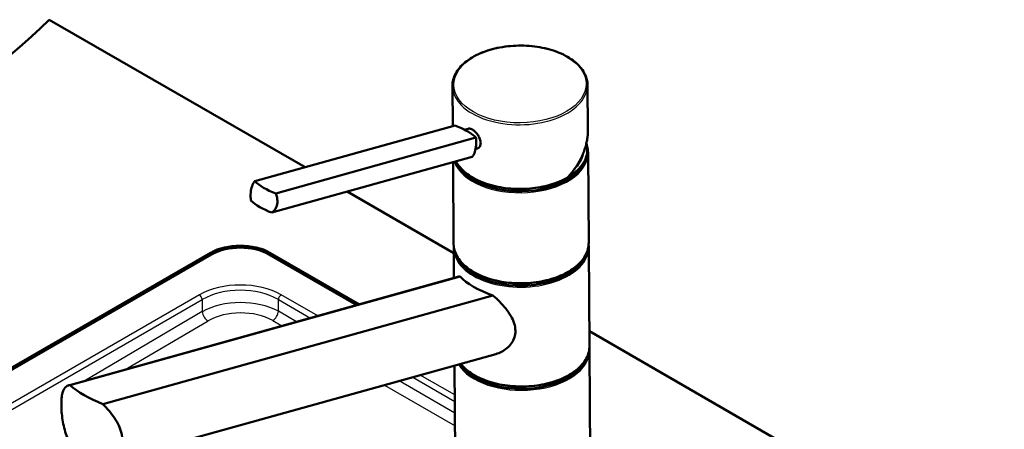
# Model space of a CAD drawing. Header units: millimetres. Extents: x 100 to 2000, y 93 to 2870.
# Tile 7 of 8: x 1344 to 1709, y 1720 to 1872. Entities that reach past the tile are written whole.
import ezdxf

# ---------------------------------------------------------------- set-up
doc = ezdxf.new("R2010")
doc.units = ezdxf.units.MM
doc.header["$LTSCALE"] = 10
doc.layers.add('Visible Edges(ISO)', color=7, linetype='Continuous', lineweight=50)
doc.layers.add('Visible Tangent Edges(ISO)', color=7, linetype='Continuous', lineweight=25)

msp = doc.modelspace()

# ---------------------------------------------------------------- linework, layer by layer
at = {"layer": 'Visible Edges(ISO)'}
for p, q in [((1355.26, 1871.79), (1449.95, 1817.12)), ((1504.62, 1832.35), (1504.51, 1847.24)), ((1554.63, 1830.68), (1554.51, 1847.62)), ((1431.32, 1811.92), (1505.46, 1832.59)), ((1508.97, 1831.03), (1510.31, 1831.4)), ((1439.07, 1807.45), (1513.2, 1828.12)), ((1513.08, 1823.87), (1513.65, 1824.03)), ((1554.44, 1822.82), (1554.44, 1823.63)), ((1437.65, 1800.31), (1511.79, 1820.97)), ((1504.95, 1788.71), (1504.72, 1819)), ((1554.95, 1789.09), (1554.7, 1822.42)), ((1465.58, 1808.09), (1504.98, 1785.35)), ((1505.05, 1776.08), (1504.96, 1787.08)), ((1555.24, 1750.88), (1554.96, 1787.46)), ((1080.54, 1592.34), (1415.01, 1785.44)), ((1415.36, 1784.83), (1080.9, 1591.73)), ((1469.09, 1766.06), (1436.57, 1784.83)), ((1436.93, 1785.44), (1470.04, 1766.33)), ((1506.91, 1776.6), (1362.4, 1736.32)), ((1507.32, 1776.67), (1362.89, 1736.42)), ((1375.04, 1729.41), (1519.47, 1769.66)), ((1555.2, 1756.35), (1850.23, 1586.01)), ((1520.57, 1747.93), (1394.07, 1712.67)), ((1555.78, 1680.16), (1555.25, 1749.25)), ((1505.78, 1679.78), (1505.29, 1743.67))]:
    msp.add_line(p, q, dxfattribs=at)
for centre, major_axis, ratio, start_param, end_param in [((1010.68, 1989.08), (-400, 0), 0.57735, 2.103514, 2.608875), ((1497.59, 1827.08), (-17.66, 3.5), 0.414403, 4.025175, 4.334369), ((1497.59, 1827.08), (-17.66, 3.5), 0.414403, 3.715982, 4.025175), ((1529.69, 1822.63), (24.75, 0.19), 0.582367, 3.365749, 6.283185), ((1529.69, 1823.45), (24.75, 0.19), 0.582367, 3.704077, 6.446095), ((1529.69, 1823.45), (23.25, 0.18), 0.582367, 5.780607, 6.159828), ((1529.69, 1822.63), (23, 0.17), 0.582367, 6.132897, 6.190289), ((1446.93, 1812.96), (17.66, -3.5), 0.414403, 3.715982, 4.334369), ((1445.52, 1805.82), (-17.66, 3.5), 0.414403, 0.574389, 1.192776), ((1425.97, 1779.12), (15.5, 0), 0.57735, 0.785398, 2.356194), ((1425.97, 1778.71), (-15, 0), 0.57735, 3.926991, 5.497787), ((1529.96, 1787.68), (24.75, 0.19), 0.582367, 3.225614, 6.199163), ((1529.95, 1788.49), (-24.75, -0.19), 0.582367, 0.562484, 2.579108), ((1530.03, 1777.81), (24.96, -4.51), 0.416872, 3.650312, 4.351618), ((1530.25, 1749.47), (24.75, 0.19), 0.582367, 3.503737, 6.199163), ((1530.24, 1750.28), (-24.75, -0.19), 0.582367, 0.562484, 2.579108), ((1393.01, 1739.61), (-34.94, 6.31), 0.416872, 0.611476, 1.107269)]:
    msp.add_ellipse(centre, major_axis=major_axis, ratio=ratio, start_param=start_param, end_param=end_param, dxfattribs=at)
for points, knots in [([(1504.51, 1847.24), (1504.49, 1848.79), (1504.9, 1850.34), (1506.49, 1853.32), (1507.7, 1854.73), (1510.82, 1857.29), (1512.74, 1858.43), (1517.08, 1860.29), (1519.5, 1861.01), (1524.6, 1861.97), (1527.27, 1862.21), (1532.6, 1862.18), (1535.26, 1861.91), (1540.29, 1860.9), (1542.67, 1860.16), (1546.91, 1858.25), (1548.76, 1857.09), (1551.76, 1854.47), (1552.9, 1853.01), (1554.19, 1850.21), (1554.5, 1848.92), (1554.51, 1847.62)], [5.493386, 5.493386, 5.493386, 5.493386, 5.801503, 5.801503, 6.11747, 6.11747, 6.440137, 6.440137, 6.763388, 6.763388, 7.086098, 7.086098, 7.408598, 7.408598, 7.731372, 7.731372, 8.054677, 8.054677, 8.376927, 8.376927, 8.634978, 8.634978, 8.634978, 8.634978]), ([(1510.31, 1831.4), (1510.46, 1831.44), (1510.63, 1831.46), (1511.14, 1831.41), (1511.51, 1831.27), (1512.24, 1830.85), (1512.63, 1830.55), (1513.37, 1829.81), (1513.72, 1829.38), (1514.28, 1828.51), (1514.53, 1828.02), (1514.87, 1827.04), (1514.95, 1826.55), (1514.96, 1826.12)], [0.3793308, 0.3793308, 0.3793308, 0.3793308, 0.4669376, 0.4669376, 0.6201565, 0.6201565, 0.7733754, 0.7733754, 0.9265943, 0.9265943, 1.0834536, 1.0834536, 1.240313, 1.240313, 1.240313, 1.240313]), ([(1547.26, 1813.42), (1547.73, 1813.95), (1548.18, 1814.48), (1549.04, 1815.56), (1549.45, 1816.12), (1550.23, 1817.24), (1550.59, 1817.8), (1551.29, 1818.95), (1551.61, 1819.53), (1552.21, 1820.7), (1552.49, 1821.29), (1552.99, 1822.47), (1553.22, 1823.06), (1553.63, 1824.25), (1553.81, 1824.84), (1554.11, 1826.02), (1554.24, 1826.62), (1554.44, 1827.79), (1554.52, 1828.38), (1554.62, 1829.54), (1554.64, 1830.11), (1554.63, 1830.68)], [-1.5777577, -1.5777577, -1.5777577, -1.5777577, -1.4980816, -1.4980816, -1.4184055, -1.4184055, -1.3387294, -1.3387294, -1.2590533, -1.2590533, -1.1793771, -1.1793771, -1.099701, -1.099701, -1.0200249, -1.0200249, -0.9403488, -0.9403488, -0.8606727, -0.8606727, -0.7809966, -0.7809966, -0.7809966, -0.7809966]), ([(1511.79, 1820.97), (1512.01, 1821.21), (1512.22, 1821.5), (1512.71, 1822.42), (1512.94, 1823.15), (1513.09, 1823.92), (1513.25, 1824.69), (1513.34, 1825.59), (1513.32, 1827.04), (1513.28, 1827.59), (1513.2, 1828.12)], [-0.412375, -0.412375, -0.412375, -0.412375, -0.2583698, -0.2583698, 0, 0, 0, 0.2583698, 0.2583698, 0.412375, 0.412375, 0.412375, 0.412375]), ([(1514.96, 1826.12), (1514.96, 1825.71), (1514.88, 1825.29), (1514.56, 1824.62), (1514.31, 1824.35), (1513.91, 1824.12), (1513.78, 1824.07), (1513.65, 1824.03)], [1.240313, 1.240313, 1.240313, 1.240313, 1.394333, 1.394333, 1.5483531, 1.5483531, 1.6112117, 1.6112117, 1.6112117, 1.6112117]), ([(1547.24, 1813.4), (1545.33, 1812.29), (1543.12, 1811.35), (1538.32, 1809.94), (1535.74, 1809.46), (1530.45, 1809.01), (1527.75, 1809.03), (1522.51, 1809.58), (1519.97, 1810.1), (1515.29, 1811.59), (1513.15, 1812.56), (1509.51, 1814.87), (1508, 1816.2), (1506.48, 1818.19), (1506.12, 1818.75), (1505.82, 1819.31)], [3.142973, 3.142973, 3.142973, 3.142973, 3.466301, 3.466301, 3.789263, 3.789263, 4.111804, 4.111804, 4.434387, 4.434387, 4.75745, 4.75745, 5.080684, 5.080684, 5.199782, 5.199782, 5.199782, 5.199782]), ([(1429.91, 1804.78), (1429.83, 1805.31), (1429.79, 1805.85), (1429.77, 1807.31), (1429.86, 1808.21), (1430.01, 1808.98), (1430.17, 1809.75), (1430.4, 1810.47), (1430.89, 1811.4), (1431.1, 1811.69), (1431.32, 1811.92)], [-0.412375, -0.412375, -0.412375, -0.412375, -0.2583698, -0.2583698, 0, 0, 0, 0.2583698, 0.2583698, 0.412375, 0.412375, 0.412375, 0.412375]), ([(1547.24, 1813.4), (1547.26, 1813.42), (1547.28, 1813.44), (1547.29, 1813.49), (1547.29, 1813.51), (1547.29, 1813.55), (1547.29, 1813.57), (1547.28, 1813.6), (1547.28, 1813.6), (1547.28, 1813.6)], [-0.03962783, -0.03962783, -0.03962783, -0.03962783, -0.02111176, -0.02111176, -0.01056304, -0.01056304, 0, 0, 0.00032398, 0.00032398, 0.00032398, 0.00032398]), ([(1439.07, 1807.45), (1439.28, 1806.97), (1439.45, 1806.45), (1439.75, 1805.08), (1439.76, 1804.21), (1439.45, 1802.67), (1439.12, 1801.91), (1438.35, 1800.91), (1438.01, 1800.58), (1437.65, 1800.31)], [1.6537755, 1.6537755, 1.6537755, 1.6537755, 1.8077807, 1.8077807, 2.0661504, 2.0661504, 2.3245202, 2.3245202, 2.4785254, 2.4785254, 2.4785254, 2.4785254]), ([(1554.95, 1789.09), (1554.96, 1787.53), (1554.56, 1785.98), (1552.96, 1783.01), (1551.75, 1781.59), (1548.64, 1779.03), (1546.72, 1777.9), (1542.38, 1776.04), (1539.96, 1775.31), (1534.86, 1774.35), (1532.19, 1774.12), (1526.85, 1774.14), (1524.2, 1774.41), (1519.16, 1775.42), (1516.79, 1776.17), (1512.55, 1778.07), (1510.69, 1779.23), (1507.7, 1781.85), (1506.55, 1783.32), (1505.26, 1786.11), (1504.96, 1787.41), (1504.95, 1788.71)], [2.351793, 2.351793, 2.351793, 2.351793, 2.65991, 2.65991, 2.975878, 2.975878, 3.298544, 3.298544, 3.621795, 3.621795, 3.944506, 3.944506, 4.267005, 4.267005, 4.589779, 4.589779, 4.913084, 4.913084, 5.235334, 5.235334, 5.493386, 5.493386, 5.493386, 5.493386]), ([(1519.47, 1769.66), (1520.38, 1768.86), (1521.25, 1768.04), (1523.56, 1765.65), (1525.02, 1763.89), (1526.62, 1761.15), (1527.05, 1760.22), (1527.65, 1758.36), (1527.81, 1757.42), (1527.82, 1756.5)], [8.317582, 8.317582, 8.317582, 8.317582, 8.664161, 8.664161, 9.339921, 9.339921, 9.677802, 9.677802, 10.015682, 10.015682, 10.015682, 10.015682]), ([(1527.82, 1756.5), (1527.82, 1755.72), (1527.71, 1754.92), (1527.23, 1753.37), (1526.86, 1752.62), (1525.91, 1751.25), (1525.33, 1750.62), (1524.04, 1749.54), (1523.34, 1749.09), (1521.98, 1748.4), (1521.29, 1748.13), (1520.57, 1747.93)], [0, 0, 0, 0, 0.290813, 0.290813, 0.581627, 0.581627, 0.87244, 0.87244, 1.163253, 1.163253, 1.423068, 1.423068, 1.423068, 1.423068]), ([(1555.24, 1750.88), (1555.25, 1749.33), (1554.85, 1747.77), (1553.25, 1744.8), (1552.04, 1743.38), (1548.93, 1740.83), (1547.01, 1739.69), (1542.67, 1737.83), (1540.25, 1737.11), (1535.15, 1736.15), (1532.48, 1735.91), (1527.14, 1735.94), (1524.49, 1736.2), (1519.45, 1737.21), (1517.08, 1737.96), (1512.84, 1739.86), (1510.98, 1741.02), (1508.77, 1742.96), (1508.13, 1743.62), (1507.59, 1744.31)], [2.351793, 2.351793, 2.351793, 2.351793, 2.65991, 2.65991, 2.975878, 2.975878, 3.298544, 3.298544, 3.621795, 3.621795, 3.944506, 3.944506, 4.267005, 4.267005, 4.589779, 4.589779, 4.913084, 4.913084, 5.067171, 5.067171, 5.067171, 5.067171]), ([(1363.06, 1714.47), (1362.5, 1715.5), (1362.02, 1716.61), (1361.3, 1718.61), (1361.02, 1719.57), (1360.53, 1721.55), (1360.33, 1722.56), (1360.02, 1724.54), (1359.91, 1725.52), (1359.76, 1727.36), (1359.73, 1728.23), (1359.71, 1729.9), (1359.74, 1730.72), (1359.89, 1732.23), (1360, 1732.91), (1360.46, 1734.68), (1360.95, 1735.5), (1361.97, 1736.2), (1362.39, 1736.36), (1362.89, 1736.42)], [3.250189, 3.250189, 3.250189, 3.250189, 3.606455, 3.606455, 3.897837, 3.897837, 4.18922, 4.18922, 4.480602, 4.480602, 4.771985, 4.771985, 5.094237, 5.094237, 5.41649, 5.41649, 6.060995, 6.060995, 6.40245, 6.40245, 6.40245, 6.40245]), ([(1375.04, 1729.41), (1375.89, 1728.57), (1376.7, 1727.7), (1378.78, 1725.21), (1380.05, 1723.37), (1381.39, 1720.56), (1381.74, 1719.61), (1382.22, 1717.75), (1382.34, 1716.83), (1382.35, 1715.96), (1382.35, 1715.17), (1382.26, 1714.37), (1381.86, 1712.84), (1381.56, 1712.11), (1380.75, 1710.77), (1380.24, 1710.17), (1379.11, 1709.13), (1378.48, 1708.69), (1377.03, 1707.94), (1376.14, 1707.63), (1375.2, 1707.46)], [-1.630466, -1.630466, -1.630466, -1.630466, -1.289011, -1.289011, -0.644505, -0.644505, -0.322253, -0.322253, 0, 0, 0, 0.291382, 0.291382, 0.582765, 0.582765, 0.874147, 0.874147, 1.16553, 1.16553, 1.521796, 1.521796, 1.521796, 1.521796])]:
    msp.add_open_spline(points, degree=3, knots=knots, dxfattribs=at)
for points in [[(1554.34, 1824.84), (1554.57, 1824.04), (1554.69, 1823.23), (1554.7, 1822.42)], [(1504.96, 1787.08), (1504.96, 1787.35), (1504.97, 1787.62), (1504.99, 1787.89)], [(1554.92, 1788.27), (1554.95, 1788), (1554.96, 1787.73), (1554.96, 1787.46)], [(1506.91, 1776.6), (1507.04, 1776.64), (1507.18, 1776.66), (1507.32, 1776.67)], [(1555.21, 1750.07), (1555.24, 1749.8), (1555.25, 1749.53), (1555.25, 1749.25)]]:
    msp.add_open_spline(points, degree=3, dxfattribs=at)
at = {"layer": 'Visible Tangent Edges(ISO)'}
for p, q in [((1415.01, 1785.44), (1415.01, 1784.63)), ((1436.93, 1785.44), (1436.93, 1784.63)), ((1410.82, 1769.86), (1106.83, 1594.35)), ((1107.88, 1592.62), (1411.88, 1768.13)), ((1411.88, 1768.13), (1411.88, 1763.63)), ((1440.05, 1763.76), (1440.05, 1768.13)), ((1440.05, 1768.13), (1451.93, 1761.28)), ((1454.66, 1762.04), (1441.11, 1769.86)), ((1411.88, 1763.63), (1368.22, 1737.94)), ((1446.82, 1759.85), (1440.05, 1763.76)), ((1383.4, 1742.17), (1414.01, 1760.19)), ((1437.96, 1760.32), (1441.39, 1758.34)), ((1489.87, 1739.37), (1505.39, 1730.41)), ((1505.38, 1732.76), (1492.6, 1740.14)), ((1479.32, 1736.44), (1505.46, 1721.34)), ((1505.43, 1726.02), (1484.76, 1737.95))]:
    msp.add_line(p, q, dxfattribs=at)
msp.add_ellipse((1529.5, 1847.83), major_axis=(-24.5, -0.19), ratio=0.582367, dxfattribs=at)
for centre, major_axis, ratio, start_param, end_param in [((1529.51, 1847.43), (-25, -0.19), 0.582367, 0, 3.141593), ((1529.68, 1823.89), (22.43, 15.24), 0.717355, 5.041664, 5.835988), ((1529.7, 1822.23), (-25, -0.19), 0.582367, 0.200341, 3.141593), ((1529.68, 1823.85), (-25, -0.19), 0.582367, 0.303383, 2.347269), ((1529.95, 1788.9), (25, 0.19), 0.582367, 3.141593, 6.283185), ((1529.96, 1787.27), (-25, -0.19), 0.582367, 0, 3.141593), ((1425.97, 1760.98), (-21.5, 0), 0.581753, 3.930789, 5.493989), ((1425.97, 1759.76), (20, 0), 0.58993, 0.789196, 2.352396), ((1410.82, 1768.64), (-0.75, 1.3), 0.57735, 4.014257, 5.497787), ((1425.97, 1755.6), (-20, -0.14), 0.570076, 3.926853, 5.490053), ((1441.11, 1768.64), (0.75, 1.3), 0.57735, 0.785398, 2.268928), ((1413.99, 1762.62), (-1.52, 2.59), 0.572731, 0.867957, 2.35149), ((1425.99, 1753.17), (17, 0.14), 0.587251, 0.784281, 2.347481), ((1437.94, 1762.76), (1.5, 2.6), 0.57735, 3.935717, 5.410521), ((1530.24, 1750.69), (25, 0.19), 0.582367, 3.580486, 6.283185), ((1530.25, 1749.07), (-25, -0.19), 0.582367, 0.337463, 3.141593)]:
    msp.add_ellipse(centre, major_axis=major_axis, ratio=ratio, start_param=start_param, end_param=end_param, dxfattribs=at)

doc.saveas('drawing.dxf')
